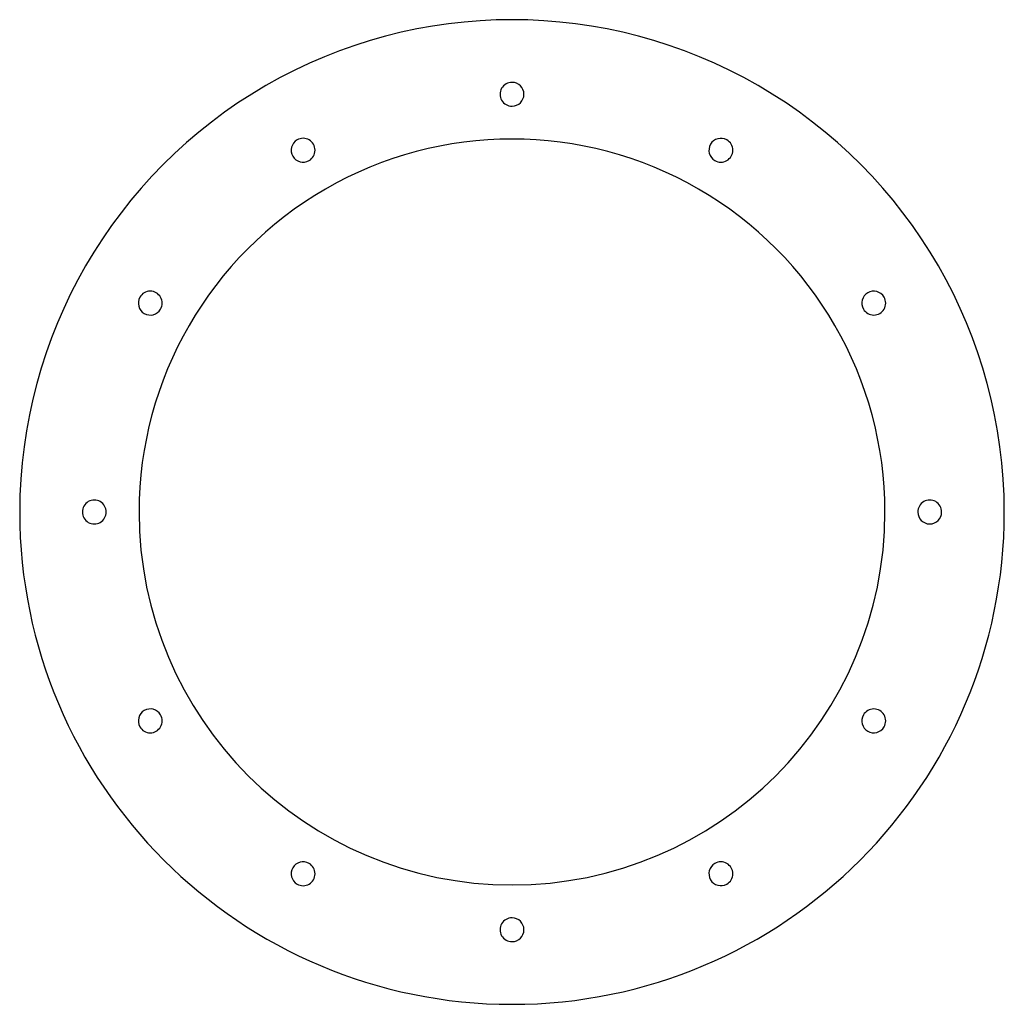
# Model space of a CAD drawing. Header units: millimetres. Extents: x -330 to 330, y -330 to 330.
import ezdxf

# ---------------------------------------------------------------- set-up
doc = ezdxf.new("R2010")
doc.units = ezdxf.units.MM
doc.layers.add('THICK', color=7, linetype='Continuous')

msp = doc.modelspace()

# ---------------------------------------------------------------- linework, layer by layer
at = {"layer": 'THICK'}
for centre, radius, start, end in [((0, 0), 330, 0, 180.00002), ((0, 280), 8, 89.99998, 270.00002), ((0, 280), 8, 270.00002, 89.99998), ((0, 0), 250, 0, 180.00002), ((-140, 242.49), 8, 119.99999, 299.99997), ((-140, 242.49), 8, 299.99997, 119.99999), ((140, 242.49), 8, 60.00003, 240.00001), ((140, 242.49), 8, 240.00001, 60.00003), ((-242.49, 140), 8, 329.99999, 150.00001), ((242.49, 140), 8, 30.00001, 209.99999), ((-242.49, 140), 8, 150.00001, 329.99999), ((242.49, 140), 8, 209.99999, 30.00001), ((-280, 0), 8, 0, 180.00002), ((280, 0), 8, 0, 180.00002), ((0, 0), 330, 180.00002, 0), ((-280, 0), 8, 179.99998, 0), ((0, 0), 250, 180.00002, 0), ((280, 0), 8, 180.00002, 0), ((242.49, -140), 8, 329.99999, 150.00001), ((-242.49, -140), 8, 30.00001, 209.99999), ((-242.49, -140), 8, 209.99999, 30.00001), ((242.49, -140), 8, 150.00001, 329.99999), ((-140, -242.49), 8, 60.00003, 240.00001), ((-140, -242.49), 8, 240.00001, 60.00003), ((140, -242.49), 8, 119.99999, 299.99997), ((140, -242.49), 8, 299.99997, 119.99999), ((0, -280), 8, 89.99998, 270.00002), ((0, -280), 8, 270.00002, 89.99998)]:
    msp.add_arc(centre, radius, start, end, dxfattribs=at)

doc.saveas('drawing.dxf')
